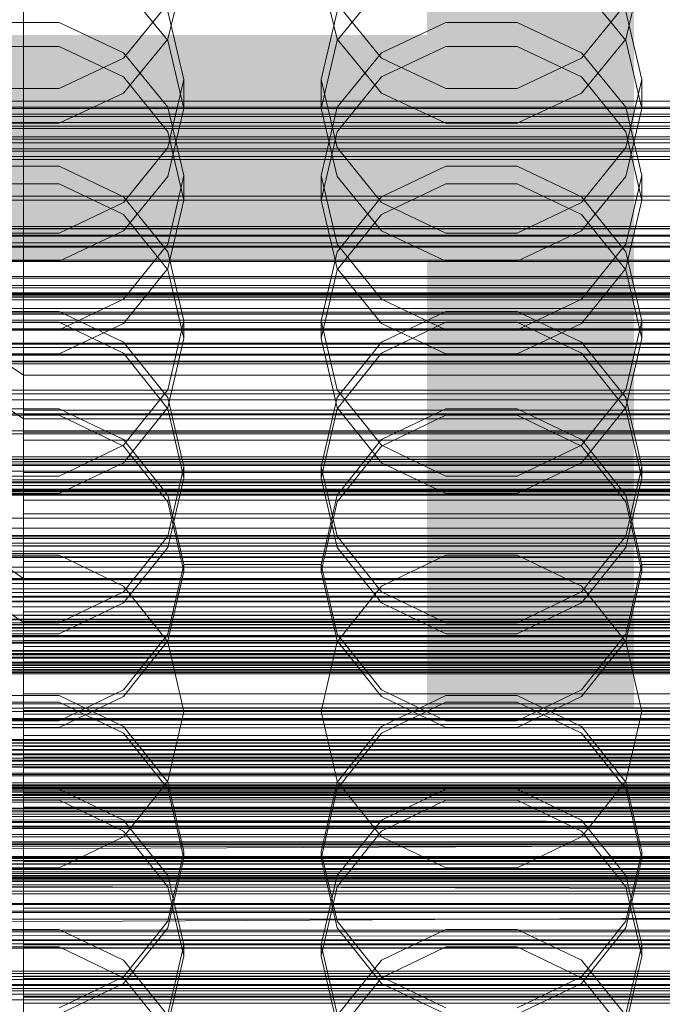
# Model space of a CAD drawing. Header units: millimetres. Extents: x -4738 to 65662, y -68080 to 6847.
# Tile 254 of 256: x -130 to -46, y -34313 to -34184. Entities that reach past the tile are written whole.
import ezdxf

# ---------------------------------------------------------------- set-up
doc = ezdxf.new("R2010")
doc.units = ezdxf.units.MM
for name, color, linetype, lineweight in [('COTAS_O', 1, 'Continuous', 0), ('COTAS_P', 1, 'Continuous', 0), ('frontal_briquetadora', 7, 'Continuous', 0), ('frontal_C01', 7, 'Continuous', 0), ('frontal_C02', 7, 'Continuous', 0), ('frontal_C03', 7, 'Continuous', 0), ('frontal_dosificador', 7, 'Continuous', 0), ('frontal_secador', 7, 'Continuous', 0)]:
    doc.layers.add(name, color=color, linetype=linetype, lineweight=lineweight)
doc.dimstyles.new('R19_100', dxfattribs={"dimtxt": 250, "dimasz": 150, "dimexe": 150, "dimexo": 80, "dimgap": 100, "dimtad": 1, "dimtih": 1, "dimtoh": 1, "dimdsep": 46, "dimcen": 0.09, "dimadec": 0, "dimazin": 0, "dimtfac": 1, "dimtdec": 4, "dimtofl": 0, "dimtmove": 0, "dimatfit": 3, "dimfxl": 1, "dimtolj": 1, "dimtzin": 0, "dimarcsym": 0})

# ---------------------------------------------------------------- blocks, each defined once
blk = doc.blocks.new('DIM_R30_48')
at = {"layer": 'COTAS_O'}
for p, q in [((-1725, -33700), (-1575, -33655)), ((1725, -33700), (1575, -33655)), ((-1725, -34400), (-1725, -33700)), ((-1725, -33700), (1725, -33700)), ((-1725, -33700), (-1575, -33745)), ((1725, -33700), (1575, -33745)), ((1725, -34400), (1725, -33700))]:
    blk.add_line(p, q, dxfattribs=at)
blk.add_text('3450 O', height=250, dxfattribs=at).set_placement((0, -33600))
blk = doc.blocks.new('DIM_R30_49')
at = {"layer": 'COTAS_P'}
for p, q in [((-150, -32300), (550, -32300)), ((550, -32300), (505, -32450)), ((550, -34900), (550, -32300)), ((550, -32300), (595, -32450)), ((550, -34900), (505, -34750)), ((550, -34900), (595, -34750)), ((-150, -34900), (550, -34900))]:
    blk.add_line(p, q, dxfattribs=at)
blk.add_text('2600 P', height=250, rotation=90, dxfattribs=at).set_placement((450, -33600))
blk = doc.blocks.new('DIM_R30_51')
at = {"layer": 'COTAS_O'}
for p, q in [((-650, -33700), (50, -33700)), ((50, -33700), (5, -33850)), ((50, -34900), (50, -33700)), ((50, -33700), (95, -33850)), ((50, -34900), (5, -34750)), ((50, -34900), (95, -34750)), ((-650, -34900), (50, -34900))]:
    blk.add_line(p, q, dxfattribs=at)
blk.add_text('1200 O', height=250, rotation=90, dxfattribs=at).set_placement((-50, -34300))
blk = doc.blocks.new('DIM_R30_52')
at = {"layer": 'COTAS_O'}
for p, q in [((-650, -34200), (-500, -34155)), ((650, -34200), (500, -34155)), ((-650, -34900), (-650, -34200)), ((-650, -34200), (650, -34200)), ((-650, -34200), (-500, -34245)), ((650, -34200), (500, -34245)), ((650, -34900), (650, -34200))]:
    blk.add_line(p, q, dxfattribs=at)
blk.add_text('1300 O', height=250, dxfattribs=at).set_placement((0, -34100))
blk = doc.blocks.new('DIM_R30_57')
at = {"layer": 'COTAS_P'}
for p, q in [((-305, -34680), (395, -34680)), ((395, -34680), (350, -34830)), ((395, -36000), (395, -34680)), ((395, -34680), (440, -34830)), ((395, -36000), (350, -35850)), ((395, -36000), (440, -35850)), ((-305, -36000), (395, -36000))]:
    blk.add_line(p, q, dxfattribs=at)
blk.add_text('1320 P', height=250, rotation=90, dxfattribs=at).set_placement((295, -35340))

msp = doc.modelspace()

# ---------------------------------------------------------------- linework, layer by layer
at = {"layer": 'frontal_briquetadora'}
for p, q in [((-111.08, -34186.938), (-109, -34178.137)), ((-91, -34178.137), (-88.92, -34186.938)), ((-51.08, -34186.938), (-49, -34178.137)), ((-111.08, -34187.085), (-116.907, -34179.943)), ((-83.093, -34179.943), (-88.92, -34187.085)), ((-51.08, -34187.085), (-56.907, -34179.943)), ((-111.08, -34182.308), (-116.906, -34189.426)), ((-83.094, -34189.426), (-88.92, -34182.307)), ((-51.08, -34182.308), (-56.906, -34189.426)), ((-111.08, -34183.307), (-109, -34192.191)), ((-91, -34192.191), (-88.92, -34183.307)), ((-51.08, -34183.307), (-49, -34192.191)), ((-125.326, -34184.734), (-134.674, -34184.734)), ((-116.906, -34188.689), (-125.326, -34184.734)), ((-74.674, -34184.734), (-83.094, -34188.689)), ((-65.326, -34184.734), (-74.674, -34184.734)), ((-56.906, -34188.689), (-65.326, -34184.734)), ((-134.673, -34187.86), (-125.327, -34187.86)), ((-125.327, -34187.86), (-116.907, -34191.85)), ((-116.907, -34193.996), (-111.08, -34186.938)), ((-109, -34195.992), (-111.08, -34187.085)), ((-88.92, -34187.085), (-91, -34195.992)), ((-88.92, -34186.938), (-83.093, -34193.996)), ((-83.093, -34191.85), (-74.673, -34187.86)), ((-74.673, -34187.86), (-65.327, -34187.86)), ((-65.327, -34187.86), (-56.907, -34191.85)), ((-56.907, -34193.996), (-51.08, -34186.938)), ((-49, -34195.992), (-51.08, -34187.085)), ((-111.08, -34195.834), (-116.906, -34188.689)), ((-83.094, -34188.689), (-88.92, -34195.834)), ((-51.08, -34195.834), (-56.906, -34188.689)), ((-116.906, -34189.426), (-125.326, -34193.392)), ((-74.674, -34193.392), (-83.094, -34189.426)), ((-56.906, -34189.426), (-65.326, -34193.392)), ((-116.907, -34191.85), (-111.08, -34199.039)), ((-109, -34192.191), (-111.08, -34201.121)), ((-109, -34195.992), (-109, -34192.191)), ((-88.92, -34201.121), (-91, -34192.191)), ((-91, -34195.992), (-91, -34192.191)), ((-88.92, -34199.039), (-83.093, -34191.85)), ((-56.907, -34191.85), (-51.08, -34199.039)), ((-49, -34192.191), (-51.08, -34201.121)), ((-49, -34195.992), (-49, -34192.191)), ((-125.326, -34193.392), (-134.674, -34193.392)), ((-125.327, -34197.913), (-116.907, -34193.996)), ((-83.093, -34193.996), (-74.673, -34197.913)), ((-65.326, -34193.392), (-74.674, -34193.392)), ((-65.327, -34197.913), (-56.907, -34193.996)), ((-109, -34204.781), (-111.08, -34195.834)), ((-111.08, -34204.898), (-109, -34195.992)), ((-88.92, -34195.834), (-91, -34204.781)), ((-91, -34195.992), (-88.92, -34204.898)), ((-49, -34204.781), (-51.08, -34195.834)), ((-51.08, -34204.898), (-49, -34195.992)), ((-134.673, -34197.913), (-125.327, -34197.913)), ((-74.673, -34197.913), (-65.327, -34197.913)), ((-111.08, -34199.039), (-109, -34208.003)), ((-91, -34208.003), (-88.92, -34199.039)), ((-51.08, -34199.039), (-49, -34208.003)), ((-111.08, -34201.121), (-116.906, -34208.312)), ((-83.094, -34208.312), (-88.92, -34201.121)), ((-51.08, -34201.121), (-56.906, -34208.312)), ((-125.326, -34203.573), (-134.674, -34203.573)), ((-116.906, -34207.568), (-125.326, -34203.573)), ((-74.674, -34203.573), (-83.094, -34207.568)), ((-65.326, -34203.573), (-74.674, -34203.573)), ((-56.906, -34207.568), (-65.326, -34203.573)), ((-134.673, -34205.852), (-125.327, -34205.852)), ((-125.327, -34205.852), (-116.907, -34209.873)), ((-116.907, -34212.04), (-111.08, -34204.898)), ((-111.08, -34213.765), (-109, -34204.781)), ((-109, -34208.003), (-109, -34204.781)), ((-91, -34208.003), (-91, -34204.781)), ((-91, -34204.781), (-88.92, -34213.765)), ((-88.92, -34204.898), (-83.093, -34212.04)), ((-83.093, -34209.873), (-74.673, -34205.852)), ((-74.673, -34205.852), (-65.327, -34205.852)), ((-65.327, -34205.852), (-56.907, -34209.873)), ((-56.907, -34212.04), (-51.08, -34204.898)), ((-51.08, -34213.765), (-49, -34204.781)), ((-49, -34208.003), (-49, -34204.781)), ((-116.906, -34208.312), (-125.326, -34212.316)), ((-111.08, -34214.78), (-116.906, -34207.568)), ((-109, -34208.003), (-111.08, -34216.967)), ((-88.92, -34216.967), (-91, -34208.003)), ((-83.094, -34207.568), (-88.92, -34214.781)), ((-74.674, -34212.316), (-83.094, -34208.312)), ((-56.906, -34208.312), (-65.326, -34212.316)), ((-51.08, -34214.78), (-56.906, -34207.568)), ((-49, -34208.003), (-51.08, -34216.967)), ((-116.907, -34209.873), (-111.08, -34217.117)), ((-88.92, -34217.117), (-83.093, -34209.873)), ((-56.907, -34209.873), (-51.08, -34217.117)), ((-125.326, -34212.316), (-134.674, -34212.316)), ((-125.327, -34216.004), (-116.907, -34212.04)), ((-83.093, -34212.04), (-74.673, -34216.004)), ((-65.326, -34212.316), (-74.674, -34212.316)), ((-65.327, -34216.004), (-56.907, -34212.04)), ((-116.906, -34220.995), (-111.08, -34213.765)), ((-109, -34223.801), (-111.08, -34214.78)), ((-88.92, -34214.781), (-91, -34223.801)), ((-88.92, -34213.765), (-83.094, -34220.995)), ((-56.906, -34220.995), (-51.08, -34213.765)), ((-49, -34223.801), (-51.08, -34214.78)), ((-134.673, -34216.004), (-125.327, -34216.004)), ((-74.673, -34216.004), (-65.327, -34216.004)), ((-111.08, -34216.967), (-116.907, -34224.156)), ((-111.08, -34217.117), (-109, -34226.151)), ((-91, -34226.151), (-88.92, -34217.117)), ((-83.093, -34224.156), (-88.92, -34216.967)), ((-51.08, -34216.967), (-56.907, -34224.156)), ((-51.08, -34217.117), (-49, -34226.151)), ((-125.326, -34225.019), (-116.906, -34220.995)), ((-83.094, -34220.995), (-74.674, -34225.019)), ((-65.326, -34225.019), (-56.906, -34220.995)), ((-134.674, -34222.584), (-125.326, -34222.584)), ((-125.326, -34222.584), (-116.906, -34226.61)), ((-83.094, -34226.61), (-74.674, -34222.584)), ((-74.674, -34222.584), (-65.326, -34222.584)), ((-65.326, -34222.584), (-56.906, -34226.61)), ((-125.327, -34224.011), (-134.673, -34224.011)), ((-116.907, -34228.052), (-125.327, -34224.011)), ((-109, -34223.801), (-111.08, -34232.849)), ((-109, -34226.151), (-109, -34223.801)), ((-88.92, -34232.849), (-91, -34223.801)), ((-91, -34226.151), (-91, -34223.801)), ((-74.673, -34224.011), (-83.093, -34228.052)), ((-65.327, -34224.011), (-74.673, -34224.011)), ((-56.907, -34228.052), (-65.327, -34224.011)), ((-49, -34223.801), (-51.08, -34232.849)), ((-49, -34226.151), (-49, -34223.801)), ((-134.674, -34225.019), (-125.326, -34225.019)), ((-116.907, -34224.156), (-125.327, -34228.146)), ((-74.673, -34228.146), (-83.093, -34224.156)), ((-74.674, -34225.019), (-65.326, -34225.019)), ((-56.907, -34224.156), (-65.327, -34228.146)), ((-116.906, -34226.61), (-111.08, -34233.872)), ((-111.08, -34235.184), (-109, -34226.151)), ((-91, -34226.151), (-88.92, -34235.184)), ((-88.92, -34233.872), (-83.094, -34226.61)), ((-56.906, -34226.61), (-51.08, -34233.872)), ((-51.08, -34235.184), (-49, -34226.151)), ((-125.327, -34228.146), (-134.673, -34228.146)), ((-111.08, -34235.335), (-116.907, -34228.052)), ((-83.093, -34228.052), (-88.92, -34235.335)), ((-65.327, -34228.146), (-74.673, -34228.146)), ((-51.08, -34235.335), (-56.907, -34228.052)), ((-111.08, -34232.849), (-116.906, -34240.124)), ((-83.094, -34240.124), (-88.92, -34232.849)), ((-51.08, -34232.849), (-56.906, -34240.124)), ((-111.08, -34233.872), (-109, -34242.945)), ((-91, -34242.945), (-88.92, -34233.872)), ((-51.08, -34233.872), (-49, -34242.945)), ((-125.326, -34235.331), (-134.674, -34235.331)), ((-116.906, -34239.371), (-125.326, -34235.331)), ((-116.907, -34242.429), (-111.08, -34235.184)), ((-109, -34244.416), (-111.08, -34235.335)), ((-88.92, -34235.335), (-91, -34244.416)), ((-88.92, -34235.184), (-83.093, -34242.429)), ((-74.674, -34235.331), (-83.094, -34239.371)), ((-65.326, -34235.331), (-74.674, -34235.331)), ((-56.906, -34239.371), (-65.326, -34235.331)), ((-56.907, -34242.429), (-51.08, -34235.184)), ((-49, -34244.416), (-51.08, -34235.335)), ((-134.673, -34236.188), (-125.327, -34236.188)), ((-125.327, -34236.188), (-116.907, -34240.238)), ((-83.093, -34240.238), (-74.673, -34236.188)), ((-74.673, -34236.188), (-65.327, -34236.188)), ((-65.327, -34236.188), (-56.907, -34240.238)), ((-111.08, -34246.657), (-116.906, -34239.371)), ((-83.094, -34239.371), (-88.92, -34246.657)), ((-51.08, -34246.657), (-56.906, -34239.371)), ((-116.906, -34240.124), (-125.326, -34244.169)), ((-116.907, -34240.238), (-111.08, -34247.536)), ((-88.92, -34247.536), (-83.093, -34240.238)), ((-74.674, -34244.169), (-83.094, -34240.124)), ((-56.906, -34240.124), (-65.326, -34244.169)), ((-56.907, -34240.238), (-51.08, -34247.536)), ((-125.327, -34246.449), (-116.907, -34242.429)), ((-109, -34242.945), (-111.08, -34252.036)), ((-109, -34244.416), (-109, -34242.945)), ((-88.92, -34252.035), (-91, -34242.945)), ((-91, -34244.416), (-91, -34242.945)), ((-83.093, -34242.429), (-74.673, -34246.449)), ((-65.327, -34246.449), (-56.907, -34242.429)), ((-49, -34242.945), (-51.08, -34252.036)), ((-49, -34244.416), (-49, -34242.945)), ((-125.326, -34244.169), (-134.674, -34244.169)), ((-111.08, -34253.497), (-109, -34244.416)), ((-91, -34244.416), (-88.92, -34253.497)), ((-65.326, -34244.169), (-74.674, -34244.169)), ((-51.08, -34253.497), (-49, -34244.416)), ((-134.673, -34246.449), (-125.327, -34246.449)), ((-109, -34255.753), (-111.08, -34246.657)), ((-88.92, -34246.657), (-91, -34255.753)), ((-74.673, -34246.449), (-65.327, -34246.449)), ((-49, -34255.753), (-51.08, -34246.657)), ((-111.08, -34247.536), (-109, -34256.636)), ((-91, -34256.636), (-88.92, -34247.536)), ((-51.08, -34247.536), (-49, -34256.636)), ((-111.08, -34252.036), (-116.906, -34259.336)), ((-83.094, -34259.336), (-88.92, -34252.035)), ((-51.08, -34252.036), (-56.906, -34259.336)), ((-116.907, -34260.779), (-111.08, -34253.497)), ((-88.92, -34253.497), (-83.093, -34260.779)), ((-56.907, -34260.779), (-51.08, -34253.497)), ((-125.326, -34254.527), (-134.674, -34254.527)), ((-116.906, -34258.582), (-125.326, -34254.527)), ((-74.674, -34254.527), (-83.094, -34258.582)), ((-65.326, -34254.527), (-74.674, -34254.527)), ((-56.906, -34258.582), (-65.326, -34254.527)), ((-111.08, -34264.86), (-109, -34255.753)), ((-109, -34256.636), (-109, -34255.753)), ((-91, -34255.753), (-109, -34255.753)), ((-91, -34256.636), (-91, -34255.753)), ((-91, -34255.753), (-88.92, -34264.86)), ((-51.08, -34264.86), (-49, -34255.753)), ((-49, -34256.636), (-49, -34255.753)), ((-31, -34255.753), (-49, -34255.753)), ((-109, -34256.636), (-111.08, -34265.737)), ((-88.92, -34265.737), (-91, -34256.636)), ((-49, -34256.636), (-51.08, -34265.737)), ((-111.08, -34265.888), (-116.906, -34258.582)), ((-83.094, -34258.582), (-88.92, -34265.888)), ((-51.08, -34265.888), (-56.906, -34258.582)), ((-116.906, -34259.336), (-125.326, -34263.393)), ((-74.674, -34263.393), (-83.094, -34259.336)), ((-56.906, -34259.336), (-65.326, -34263.393)), ((-160, -34260.611), (200, -34260.611)), ((-125.327, -34264.821), (-116.907, -34260.779)), ((-83.093, -34260.779), (-74.673, -34264.821)), ((-65.327, -34264.821), (-56.907, -34260.779)), ((-125.326, -34263.393), (-134.674, -34263.393)), ((-65.326, -34263.393), (-74.674, -34263.393)), ((-160, -34265.027), (200, -34265.027)), ((-134.673, -34264.821), (-125.327, -34264.821)), ((-116.906, -34272.168), (-111.08, -34264.86)), ((-88.92, -34264.86), (-83.094, -34272.168)), ((-74.673, -34264.821), (-65.327, -34264.821)), ((-56.906, -34272.168), (-51.08, -34264.86)), ((-111.08, -34265.737), (-116.907, -34273.035)), ((-109, -34275), (-111.08, -34265.888)), ((-88.92, -34265.888), (-91, -34275)), ((-83.093, -34273.035), (-88.92, -34265.737)), ((-51.08, -34265.737), (-56.907, -34273.035)), ((-49, -34275), (-51.08, -34265.888)), ((200, -34268.884), (-160, -34268.884)), ((-125.327, -34272.915), (-134.673, -34272.915)), ((-116.907, -34276.965), (-125.327, -34272.915)), ((-116.907, -34273.035), (-125.327, -34277.085)), ((-125.326, -34276.228), (-116.906, -34272.168)), ((-83.094, -34272.168), (-74.674, -34276.228)), ((-74.673, -34272.915), (-83.093, -34276.965)), ((-74.673, -34277.085), (-83.093, -34273.035)), ((-65.327, -34272.915), (-74.673, -34272.915)), ((-56.907, -34276.965), (-65.327, -34272.915)), ((-56.907, -34273.035), (-65.327, -34277.085)), ((-65.326, -34276.228), (-56.906, -34272.168)), ((-134.674, -34273.772), (-125.326, -34273.772)), ((-125.326, -34273.772), (-116.906, -34277.832)), ((-83.094, -34277.832), (-74.674, -34273.772)), ((-74.674, -34273.772), (-65.326, -34273.772)), ((-65.326, -34273.772), (-56.906, -34277.832)), ((200, -34275), (-160, -34275)), ((-109, -34275), (-111.08, -34284.112)), ((-91, -34275), (-109, -34275)), ((-88.92, -34284.112), (-91, -34275)), ((-49, -34275), (-51.08, -34284.112)), ((-31, -34275), (-49, -34275)), ((-134.674, -34276.228), (-125.326, -34276.228)), ((-74.674, -34276.228), (-65.326, -34276.228)), ((-125.327, -34277.085), (-134.673, -34277.085)), ((-111.08, -34284.263), (-116.907, -34276.965)), ((-116.906, -34277.832), (-111.08, -34285.14)), ((-83.093, -34276.965), (-88.92, -34284.263)), ((-88.92, -34285.14), (-83.094, -34277.832)), ((-65.327, -34277.085), (-74.673, -34277.085)), ((-51.08, -34284.263), (-56.907, -34276.965)), ((-56.906, -34277.832), (-51.08, -34285.14)), ((200, -34281.116), (-160, -34281.116)), ((-111.08, -34284.112), (-116.906, -34291.418)), ((-109, -34293.364), (-111.08, -34284.263)), ((-88.92, -34284.263), (-91, -34293.364)), ((-83.094, -34291.418), (-88.92, -34284.112)), ((-51.08, -34284.112), (-56.906, -34291.418)), ((-49, -34293.364), (-51.08, -34284.263)), ((-160, -34284.973), (200, -34284.973)), ((-134.673, -34285.179), (-125.327, -34285.179)), ((-125.327, -34285.179), (-116.907, -34289.221)), ((-111.08, -34285.14), (-109, -34294.247)), ((-91, -34294.247), (-88.92, -34285.14)), ((-83.093, -34289.221), (-74.673, -34285.179)), ((-74.673, -34285.179), (-65.327, -34285.179)), ((-65.327, -34285.179), (-56.907, -34289.221)), ((-51.08, -34285.14), (-49, -34294.247)), ((-125.326, -34286.607), (-134.674, -34286.607)), ((-116.906, -34290.664), (-125.326, -34286.607)), ((-74.674, -34286.607), (-83.094, -34290.664)), ((-65.326, -34286.607), (-74.674, -34286.607)), ((-56.906, -34290.664), (-65.326, -34286.607)), ((-160, -34289.389), (200, -34289.389)), ((-116.907, -34289.221), (-111.08, -34296.503)), ((-88.92, -34296.503), (-83.093, -34289.221)), ((-56.907, -34289.221), (-51.08, -34296.503)), ((-111.08, -34297.964), (-116.906, -34290.664)), ((-83.094, -34290.664), (-88.92, -34297.965)), ((-51.08, -34297.964), (-56.906, -34290.664)), ((-116.906, -34291.418), (-125.326, -34295.473)), ((-74.674, -34295.473), (-83.094, -34291.418)), ((-56.906, -34291.418), (-65.326, -34295.473)), ((-111.08, -34302.464), (-109, -34293.364)), ((-109, -34293.364), (-109, -34294.247)), ((-91, -34293.364), (-91, -34294.247)), ((-91, -34293.364), (-88.92, -34302.464)), ((-51.08, -34302.464), (-49, -34293.364)), ((-49, -34293.364), (-49, -34294.247)), ((-109, -34294.247), (-111.08, -34303.343)), ((-91, -34294.247), (-109, -34294.247)), ((-88.92, -34303.343), (-91, -34294.247)), ((-49, -34294.247), (-51.08, -34303.343)), ((-31, -34294.247), (-49, -34294.247)), ((-125.326, -34295.473), (-134.674, -34295.473)), ((-65.326, -34295.473), (-74.674, -34295.473)), ((-111.08, -34296.503), (-109, -34305.584)), ((-91, -34305.584), (-88.92, -34296.503)), ((-51.08, -34296.503), (-49, -34305.584)), ((-109, -34307.055), (-111.08, -34297.964)), ((-88.92, -34297.965), (-91, -34307.055)), ((-49, -34307.055), (-51.08, -34297.964)), ((-116.907, -34309.762), (-111.08, -34302.464)), ((-88.92, -34302.464), (-83.093, -34309.762)), ((-56.907, -34309.762), (-51.08, -34302.464)), ((-134.673, -34303.551), (-125.327, -34303.551)), ((-125.327, -34303.551), (-116.907, -34307.571)), ((-111.08, -34303.343), (-116.906, -34310.629)), ((-83.094, -34310.629), (-88.92, -34303.343)), ((-83.093, -34307.571), (-74.673, -34303.551)), ((-74.673, -34303.551), (-65.327, -34303.551)), ((-65.327, -34303.551), (-56.907, -34307.571)), ((-51.08, -34303.343), (-56.906, -34310.629)), ((-125.326, -34305.831), (-134.674, -34305.831)), ((-116.906, -34309.876), (-125.326, -34305.831)), ((-109, -34305.584), (-111.08, -34314.665)), ((-109, -34305.584), (-109, -34307.055)), ((-91, -34305.584), (-91, -34307.055)), ((-88.92, -34314.665), (-91, -34305.584)), ((-74.674, -34305.831), (-83.094, -34309.876)), ((-65.326, -34305.831), (-74.674, -34305.831)), ((-56.906, -34309.876), (-65.326, -34305.831)), ((-49, -34305.584), (-51.08, -34314.665)), ((-49, -34305.584), (-49, -34307.055)), ((-116.907, -34307.571), (-111.08, -34314.816)), ((-111.08, -34316.128), (-109, -34307.055)), ((-91, -34307.055), (-88.92, -34316.128)), ((-88.92, -34314.816), (-83.093, -34307.571)), ((-56.907, -34307.571), (-51.08, -34314.816)), ((-51.08, -34316.128), (-49, -34307.055)), ((-125.327, -34313.812), (-116.907, -34309.762)), ((-111.08, -34317.151), (-116.906, -34309.876)), ((-83.094, -34309.876), (-88.92, -34317.151)), ((-83.093, -34309.762), (-74.673, -34313.812)), ((-65.327, -34313.812), (-56.907, -34309.762)), ((-51.08, -34317.151), (-56.906, -34309.876)), ((-116.906, -34310.629), (-125.326, -34314.669)), ((-74.674, -34314.669), (-83.094, -34310.629)), ((-56.906, -34310.629), (-65.326, -34314.669))]:
    msp.add_line(p, q, dxfattribs=at)
at = {"layer": 'frontal_C01'}
for p, q in [((-130, -34257.579), (-130, -33994.965)), ((-130, -34000.746), (-130, -34263.359)), ((-130, -34257.579), (-228.298, -34191.267)), ((-311.15, -34195.055), (311.15, -34195.055)), ((-311.15, -34195.847), (311.15, -34195.847)), ((-311.15, -34195.994), (311.15, -34195.994)), ((-228.298, -34197.047), (-130, -34263.359)), ((-311.15, -34198.316), (311.15, -34198.316)), ((-311.15, -34198.6), (311.15, -34198.6)), ((-311.15, -34202.293), (311.15, -34202.293)), ((-311.15, -34202.695), (311.15, -34202.695)), ((-311.15, -34207.508), (311.15, -34207.508)), ((-311.15, -34208), (311.15, -34208)), ((-440, -34211.454), (440, -34211.454)), ((-440, -34211.734), (440, -34211.734)), ((-440, -34211.787), (440, -34211.787)), ((-440, -34212.609), (440, -34212.609)), ((-440, -34212.71), (440, -34212.71)), ((311.15, -34213.605), (-311.15, -34213.605)), ((-440, -34214.019), (440, -34214.019)), ((-440, -34214.161), (440, -34214.161)), ((-311.15, -34214.154), (311.15, -34214.154)), ((-440, -34215.866), (440, -34215.866)), ((-440, -34216.041), (440, -34216.041)), ((440, -34218.027), (-440, -34218.027)), ((-440, -34218.221), (440, -34218.221)), ((-311.15, -34220.169), (311.15, -34220.169)), ((-440, -34220.353), (440, -34220.353)), ((-440, -34220.554), (440, -34220.554)), ((-311.15, -34220.738), (311.15, -34220.738)), ((-440, -34222.685), (440, -34222.685)), ((-440, -34222.88), (440, -34222.88)), ((-440, -34224.866), (440, -34224.866)), ((-440, -34225.04), (440, -34225.04)), ((-440, -34226.746), (440, -34226.746)), ((-440, -34226.888), (440, -34226.888)), ((-311.15, -34226.752), (311.15, -34226.752)), ((-311.15, -34227.302), (311.15, -34227.302)), ((-440, -34228.197), (440, -34228.197)), ((-440, -34228.297), (440, -34228.297)), ((-440, -34229.12), (440, -34229.12)), ((-440, -34229.172), (440, -34229.172)), ((-440, -34229.453), (440, -34229.453)), ((-311.15, -34232.906), (311.15, -34232.906)), ((-311.15, -34233.399), (311.15, -34233.399)), ((-311.15, -34238.212), (311.15, -34238.212)), ((-311.15, -34238.614), (311.15, -34238.614)), ((-311.15, -34242.307), (311.15, -34242.307)), ((-311.15, -34242.591), (311.15, -34242.591)), ((-311.15, -34244.913), (311.15, -34244.913)), ((-311.15, -34245.06), (311.15, -34245.06)), ((-311.15, -34245.852), (311.15, -34245.852)), ((-130, -34520.192), (-130, -34257.579)), ((0, -34257.579), (-130, -34257.579)), ((-130, -34263.359), (-130, -34262.42)), ((-130, -34262.42), (-130, -34263.212)), ((-130, -34262.42), (130, -34262.42)), ((-130, -34263.212), (-130, -34265.681)), ((-130, -34263.212), (130, -34263.212)), ((-130, -34263.359), (-130, -34525.972)), ((-130, -34263.359), (0, -34263.359)), ((-130, -34265.965), (-130, -34263.359)), ((-130, -34263.359), (130, -34263.359)), ((-130, -34265.681), (-130, -34269.658)), ((-130, -34265.681), (130, -34265.681)), ((-130, -34270.06), (-130, -34265.965)), ((-130, -34265.965), (130, -34265.965)), ((-130, -34269.658), (-130, -34274.873)), ((-130, -34269.658), (130, -34269.658)), ((-130, -34275.366), (-130, -34270.06)), ((-130, -34270.06), (130, -34270.06)), ((-130, -34274.873), (-130, -34280.97)), ((-130, -34274.873), (130, -34274.873)), ((-130, -34281.52), (-130, -34275.366)), ((-130, -34275.366), (130, -34275.366)), ((-148, -34278.819), (148, -34278.819)), ((-148, -34279.1), (148, -34279.1)), ((-148, -34279.152), (148, -34279.152)), ((-148, -34279.974), (148, -34279.974)), ((-148, -34280.075), (148, -34280.075)), ((-148, -34281.384), (148, -34281.384)), ((-148, -34281.526), (148, -34281.526)), ((-130, -34280.97), (-130, -34287.534)), ((130, -34280.97), (-130, -34280.97)), ((-130, -34288.103), (-130, -34281.52)), ((-130, -34281.52), (130, -34281.52)), ((-148, -34283.232), (148, -34283.232)), ((-148, -34283.406), (148, -34283.406)), ((148, -34285.392), (-148, -34285.392)), ((-148, -34285.587), (148, -34285.587)), ((-148, -34287.718), (148, -34287.718)), ((-148, -34287.919), (148, -34287.919)), ((-130, -34287.534), (-130, -34294.117)), ((-130, -34287.534), (130, -34287.534)), ((-130, -34294.667), (-130, -34288.103)), ((-130, -34288.103), (130, -34288.103)), ((-148, -34290.05), (148, -34290.05)), ((-148, -34290.245), (148, -34290.245)), ((-148, -34292.231), (148, -34292.231)), ((-148, -34292.405), (148, -34292.405)), ((-148, -34294.111), (148, -34294.111)), ((-148, -34294.253), (148, -34294.253)), ((-130, -34294.117), (-130, -34300.271)), ((-130, -34294.117), (130, -34294.117)), ((-130, -34300.764), (-130, -34294.667)), ((-130, -34294.667), (130, -34294.667)), ((-148, -34295.562), (148, -34295.562)), ((-148, -34295.663), (148, -34295.663)), ((-148, -34296.485), (148, -34296.485)), ((-148, -34296.537), (148, -34296.537)), ((-148, -34296.818), (148, -34296.818)), ((-130, -34300.271), (-130, -34305.577)), ((-130, -34300.271), (130, -34300.271)), ((-130, -34305.979), (-130, -34300.764)), ((-130, -34300.764), (130, -34300.764)), ((-130, -34305.577), (-130, -34309.672)), ((-130, -34305.577), (130, -34305.577)), ((-130, -34309.956), (-130, -34305.979)), ((-130, -34305.979), (130, -34305.979)), ((-130, -34309.672), (-130, -34312.278)), ((-130, -34309.672), (130, -34309.672)), ((-130, -34312.425), (-130, -34309.956)), ((-130, -34309.956), (130, -34309.956)), ((-130, -34312.278), (-130, -34313.217)), ((-130, -34312.278), (130, -34312.278)), ((-130, -34313.217), (-130, -34312.425)), ((-130, -34312.425), (130, -34312.425)), ((-130, -34313.217), (130, -34313.217))]:
    msp.add_line(p, q, dxfattribs=at)
at = {"layer": 'frontal_C02'}
for p, q in [((-130, -34230.937), (-130, -33940.443)), ((-130, -33946.173), (-130, -34236.667)), ((-130, -34230.937), (-228.298, -34165.201)), ((-228.298, -34170.932), (-130, -34236.667)), ((-130, -34521.432), (-130, -34230.937)), ((0, -34230.937), (-130, -34230.937)), ((-450, -34234.172), (450, -34234.172)), ((-130, -34236.667), (-130, -34235.534)), ((-130, -34235.534), (-130, -34236.13)), ((-130, -34235.534), (130, -34235.534)), ((-130, -34236.13), (-130, -34238.416)), ((-130, -34236.13), (130, -34236.13)), ((-130, -34236.667), (-130, -34527.162)), ((-130, -34236.667), (0, -34236.667)), ((-130, -34239.453), (-130, -34236.667)), ((-130, -34236.667), (130, -34236.667)), ((-130, -34238.416), (-130, -34242.234)), ((-130, -34238.416), (130, -34238.416)), ((-130, -34243.701), (-130, -34239.453)), ((-130, -34239.453), (130, -34239.453)), ((-130, -34242.234), (-130, -34247.325)), ((-130, -34242.234), (130, -34242.234)), ((-130, -34249.122), (-130, -34243.701)), ((-130, -34243.701), (130, -34243.701)), ((450, -34246.094), (-450, -34246.094)), ((-130, -34247.325), (-130, -34253.342)), ((-130, -34247.325), (130, -34247.325)), ((-130, -34255.346), (-130, -34249.122)), ((-130, -34249.122), (130, -34249.122)), ((-148, -34251.921), (148, -34251.921)), ((-148, -34252.132), (148, -34252.132)), ((-148, -34252.322), (148, -34252.322)), ((-148, -34252.942), (148, -34252.942)), ((-148, -34253.309), (148, -34253.309)), ((-130, -34253.342), (-130, -34259.876)), ((130, -34253.342), (-130, -34253.342)), ((-148, -34254.294), (148, -34254.294)), ((-148, -34254.814), (148, -34254.814)), ((-148, -34256.098), (148, -34256.098)), ((-130, -34261.95), (-130, -34255.346)), ((-130, -34255.346), (130, -34255.346)), ((-148, -34256.735), (148, -34256.735)), ((148, -34258.231), (-148, -34258.231)), ((-148, -34258.941), (148, -34258.941)), ((-130, -34259.876), (-130, -34266.48)), ((-130, -34259.876), (130, -34259.876)), ((-148, -34260.545), (148, -34260.545)), ((-148, -34261.281), (148, -34261.281)), ((-130, -34268.484), (-130, -34261.95)), ((-130, -34261.95), (130, -34261.95)), ((-148, -34262.885), (148, -34262.885)), ((-148, -34263.595), (148, -34263.595)), ((-148, -34265.091), (148, -34265.091)), ((-148, -34265.728), (148, -34265.728)), ((-130, -34266.48), (-130, -34272.704)), ((-130, -34266.48), (130, -34266.48)), ((450, -34267.581), (-450, -34267.581)), ((-148, -34267.012), (148, -34267.012)), ((-148, -34267.532), (148, -34267.532)), ((-148, -34268.517), (148, -34268.517)), ((-148, -34268.885), (148, -34268.885)), ((-130, -34274.501), (-130, -34268.484)), ((-130, -34268.484), (130, -34268.484)), ((-148, -34269.504), (148, -34269.504)), ((-148, -34269.694), (148, -34269.694)), ((-148, -34269.906), (148, -34269.906)), ((-130, -34272.704), (-130, -34278.125)), ((-130, -34272.704), (130, -34272.704)), ((-130, -34279.592), (-130, -34274.501)), ((-130, -34274.501), (130, -34274.501)), ((-130, -34278.125), (-130, -34282.373)), ((-130, -34278.125), (130, -34278.125)), ((-450, -34279.503), (450, -34279.503)), ((-130, -34283.41), (-130, -34279.592)), ((-130, -34279.592), (130, -34279.592)), ((-130, -34282.373), (-130, -34285.159)), ((-130, -34282.373), (130, -34282.373)), ((-130, -34285.696), (-130, -34283.41)), ((-130, -34283.41), (130, -34283.41)), ((-130, -34285.159), (-130, -34286.292)), ((-130, -34285.159), (130, -34285.159)), ((-130, -34286.292), (-130, -34285.696)), ((-130, -34285.696), (130, -34285.696)), ((-130, -34286.292), (130, -34286.292))]:
    msp.add_line(p, q, dxfattribs=at)
at = {"layer": 'frontal_C03'}
for p, q in [((1250, -34196.728), (-1250, -34196.728)), ((1250, -34197.045), (-1250, -34197.045)), ((1250, -34197.839), (-1250, -34197.839)), ((-1250, -34198.603), (1250, -34198.603)), ((1250, -34199.726), (-1250, -34199.726)), ((1250, -34200.49), (-1250, -34200.49)), ((1250, -34201.284), (-1250, -34201.284)), ((1250, -34201.601), (-1250, -34201.601)), ((1250, -34219.186), (-1250, -34219.186)), ((1250, -34219.503), (-1250, -34219.503)), ((1250, -34220.297), (-1250, -34220.297)), ((-1250, -34221.061), (1250, -34221.061)), ((1250, -34222.184), (-1250, -34222.184)), ((1250, -34222.948), (-1250, -34222.948)), ((1250, -34223.742), (-1250, -34223.742)), ((1250, -34224.058), (-1250, -34224.058)), ((1250, -34241.644), (-1250, -34241.644)), ((1250, -34241.96), (-1250, -34241.96)), ((1250, -34242.754), (-1250, -34242.754)), ((-1250, -34243.518), (1250, -34243.518)), ((1250, -34244.641), (-1250, -34244.641)), ((1250, -34245.405), (-1250, -34245.405)), ((1250, -34246.199), (-1250, -34246.199)), ((1250, -34246.516), (-1250, -34246.516)), ((1250, -34264.101), (-1250, -34264.101)), ((1250, -34264.418), (-1250, -34264.418)), ((1250, -34265.212), (-1250, -34265.212)), ((1250, -34265.753), (-1250, -34265.753)), ((-1250, -34265.976), (1250, -34265.976)), ((1250, -34266.047), (-1250, -34266.047)), ((1250, -34267.099), (-1250, -34267.099)), ((1250, -34267.863), (-1250, -34267.863)), ((1250, -34268.657), (-1250, -34268.657)), ((1250, -34268.974), (-1250, -34268.974)), ((1250, -34269.213), (-1250, -34269.213)), ((1250, -34270.05), (-1250, -34270.05)), ((1250, -34275.899), (-1250, -34275.899)), ((1250, -34277.153), (-1250, -34277.153)), ((1496, -34280.547), (-1496, -34280.547)), ((1496, -34280.664), (-1496, -34280.664)), ((1496, -34281.93), (-1496, -34281.93)), ((1496, -34282.265), (-1496, -34282.265)), ((1496, -34284.605), (-1496, -34284.605)), ((1496, -34285.106), (-1496, -34285.106)), ((-1250, -34284.794), (1250, -34284.794)), ((1250, -34286.273), (-1250, -34286.273)), ((1250, -34286.559), (-1250, -34286.559)), ((1250, -34286.875), (-1250, -34286.875)), ((-1496, -34288.163), (1496, -34288.163)), ((1250, -34287.669), (-1250, -34287.669)), ((-1250, -34288.434), (1250, -34288.434)), ((1496, -34288.754), (-1496, -34288.754)), ((1250, -34289.556), (-1250, -34289.556)), ((1250, -34290.321), (-1250, -34290.321)), ((1250, -34291.115), (-1250, -34291.115)), ((1496, -34292.063), (-1496, -34292.063)), ((1250, -34291.431), (-1250, -34291.431)), ((1496, -34292.655), (-1496, -34292.655)), ((1250, -34294.544), (-1250, -34294.544)), ((1496, -34295.711), (-1496, -34295.711)), ((1496, -34296.213), (-1496, -34296.213)), ((1250, -34296.023), (-1250, -34296.023)), ((1250, -34296.711), (-1250, -34296.711)), ((1250, -34297.088), (-1250, -34297.088)), ((1496, -34298.552), (-1496, -34298.552)), ((1496, -34298.887), (-1496, -34298.887)), ((1496, -34300.153), (-1496, -34300.153)), ((1496, -34300.271), (-1496, -34300.271)), ((1250, -34301.139), (-1250, -34301.139)), ((1250, -34302.211), (-1250, -34302.211)), ((1250, -34303.665), (-1250, -34303.665)), ((1250, -34304.919), (-1250, -34304.919)), ((1250, -34309.017), (-1250, -34309.017)), ((1250, -34309.333), (-1250, -34309.333)), ((1250, -34309.698), (-1250, -34309.698)), ((1250, -34310.127), (-1250, -34310.127)), ((1250, -34310.767), (-1250, -34310.767)), ((-1250, -34310.891), (1250, -34310.891)), ((1250, -34311.302), (-1250, -34311.302)), ((1250, -34311.605), (-1250, -34311.605)), ((1250, -34312.014), (-1250, -34312.014)), ((1250, -34312.778), (-1250, -34312.778))]:
    msp.add_line(p, q, dxfattribs=at)
at = {"layer": 'frontal_dosificador'}
msp.add_line((0, -34225), (-240, -34225), dxfattribs=at)
at = {"layer": 'frontal_secador'}
for p, q in [((-1250, -34236), (1250, -34236)), ((-1250, -34242), (1250, -34242)), ((-1250, -34245), (1250, -34245)), ((1250, -34246), (-1250, -34246)), ((-1250, -34246.659), (1250, -34246.659)), ((1250, -34249.659), (-1250, -34249.659)), ((-1250, -34251), (1250, -34251)), ((1250, -34254), (-1250, -34254)), ((-1250, -34254.728), (1250, -34254.728)), ((-1250, -34257.588), (1250, -34257.588)), ((1250, -34257.611), (-1250, -34257.611)), ((1250, -34257.728), (-1250, -34257.728)), ((-1250, -34259.387), (1250, -34259.387)), ((1250, -34259.918), (-1250, -34259.918)), ((-1250, -34260), (1250, -34260)), ((1250, -34260.588), (-1250, -34260.588)), ((1250, -34262.387), (-1250, -34262.387)), ((1250, -34263), (-1250, -34263)), ((-1250, -34263.65), (1250, -34263.65)), ((1250, -34264), (-1250, -34264)), ((1250, -34267.382), (-1250, -34267.382)), ((-1250, -34268), (1250, -34268)), ((1250, -34269.689), (-1250, -34269.689)), ((1250, -34274), (-1250, -34274)), ((1250, -34274.545), (-1250, -34274.545)), ((1250, -34276), (-1250, -34276)), ((1250, -34276.144), (-1250, -34276.144)), ((1250, -34276.709), (-1250, -34276.709)), ((1250, -34278.686), (-1250, -34278.686)), ((1250, -34280), (-1250, -34280)), ((1320, -34282), (-1320, -34282)), ((1250, -34282), (-1250, -34282)), ((1320, -34282.273), (-1320, -34282.273)), ((1320, -34283.072), (-1320, -34283.072)), ((1320, -34284.343), (-1320, -34284.343)), ((1250, -34284.651), (-1250, -34284.651)), ((1250, -34285.859), (-1250, -34285.859)), ((1320, -34286), (-1320, -34286)), ((-1250, -34286), (1250, -34286)), ((1320, -34287.929), (-1320, -34287.929)), ((-422.12, -34288.52), (420.5, -34290.5)), ((-1320, -34290), (1320, -34290)), ((-1250, -34290), (1250, -34290)), ((-413.48, -34294.28), (420.5, -34290.5)), ((1320, -34292.071), (-1320, -34292.071)), ((1320, -34294), (-1320, -34294)), ((1250, -34294.141), (-1250, -34294.141)), ((-413.48, -34294.28), (410.42, -34294.82)), ((-407, -34295), (410.42, -34294.82)), ((1320, -34295.657), (-1320, -34295.657)), ((407, -34295), (-407, -34295)), ((1320, -34296.928), (-1320, -34296.928)), ((1250, -34297.285), (-1250, -34297.285)), ((-431.48, -34297.08), (429.5, -34299.5)), ((1320, -34297.727), (-1320, -34297.727)), ((1320, -34298), (-1320, -34298)), ((1250, -34298), (-1250, -34298)), ((-420.92, -34304.12), (429.5, -34299.5)), ((1250, -34301.314), (-1250, -34301.314)), ((1250, -34303.856), (-1250, -34303.856)), ((-420.92, -34304.12), (417.18, -34304.78)), ((-413, -34305), (417.18, -34304.78)), ((413, -34305), (-413, -34305)), ((1250, -34305.455), (-1250, -34305.455)), ((1250, -34306), (-1250, -34306))]:
    msp.add_line(p, q, dxfattribs=at)

# ---------------------------------------------------------------- dimensions: what is measured, and where the dimension line sits
at = {"layer": 'COTAS_O'}
for p1, p2, distance, picture, middle in [((-650, -34900), (-650, -33700), -700, 'DIM_R30_51', (50, -34300)), ((-1725, -34400), (1725, -34400), 700, 'DIM_R30_48', (0, -33700)), ((-650, -34900), (650, -34900), 700, 'DIM_R30_52', (0, -34200))]:
    dim = msp.add_aligned_dim(p1=p1, p2=p2, distance=distance, text='<> O', dimstyle='R19_100', dxfattribs=at)
    dim.commit()
    dim.dimension.update_dxf_attribs({"geometry": picture, "text_midpoint": middle})
at = {"layer": 'COTAS_P'}
for p1, p2, picture, middle in [((-150, -34900), (-150, -32300), 'DIM_R30_49', (550, -33600)), ((-305, -36000), (-305, -34680), 'DIM_R30_57', (395, -35340))]:
    dim = msp.add_aligned_dim(p1=p1, p2=p2, distance=-700, text='<> P', dimstyle='R19_100', dxfattribs=at)
    dim.commit()
    dim.dimension.update_dxf_attribs({"geometry": picture, "text_midpoint": middle})

doc.saveas('drawing.dxf')
